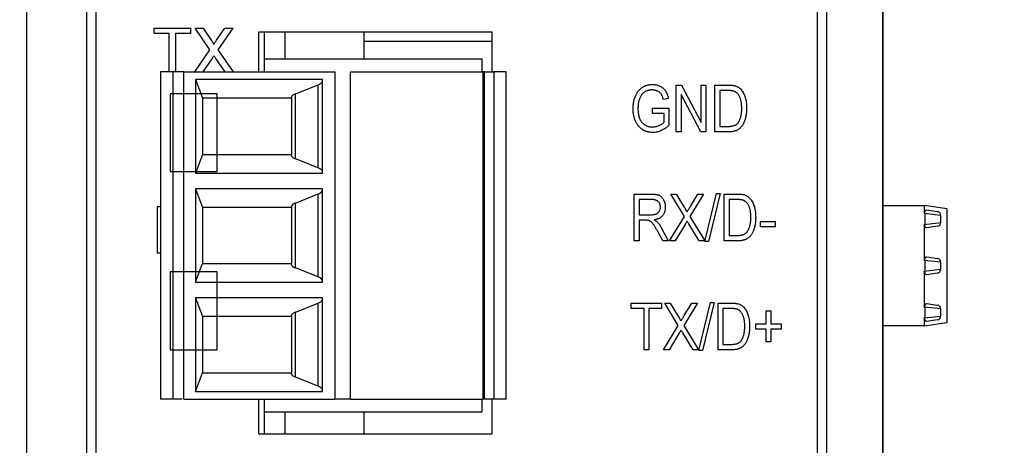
# Model space of a CAD drawing. Extents: x 909.4 to 931.4, y -8.5 to 8.5.
# Tile 16 of 31: x 921.636 to 922.881, y -1.29 to -0.752. Entities that reach past the tile are written whole.
import ezdxf

# ---------------------------------------------------------------- set-up
doc = ezdxf.new("R2010")
doc.units = 0
doc.header["$LTSCALE"] = 4
doc.header["$MEASUREMENT"] = 0
doc.linetypes.add('HIDDEN2', pattern=[0.1875, 0.125, -0.0625])
doc.layers.get('0').update_dxf_attribs({"linetype": 'CONTINUOUS'})
doc.layers.get('DEFPOINTS').update_dxf_attribs({"linetype": 'CONTINUOUS'})
doc.layers.add('DIMENSIONS', color=140, linetype='CONTINUOUS')
doc.layers.add('HIDDEN', color=102, linetype='HIDDEN2')
doc.styles.get("Standard").update_dxf_attribs({"font": 'romans.shx'})
doc.dimstyles.get("Standard").update_dxf_attribs({"dimtxt": 0.1875, "dimasz": 0.25, "dimexe": 0.0625, "dimexo": 0.0625, "dimgap": 0.0625, "dimtad": 0, "dimtih": 1, "dimtoh": 1, "dimzin": 0, "dimdsep": 46, "dimtxsty": 'Standard', "dimcen": 0, "dimadec": 0, "dimazin": 0, "dimtfac": 1, "dimtofl": 0, "dimtmove": 0, "dimatfit": 3, "dimfxl": 0, "dimtolj": 1, "dimtzin": 0, "dimarcsym": 0})

# ---------------------------------------------------------------- blocks, each defined once
blk = doc.blocks.new('*D3')
at = {"layer": 'DEFPOINTS', "color": 0}
for p in [(921.5246, 0.6898), (920.5408, -3.5563), (923.7191, -3.5563)]:
    blk.add_point(p, dxfattribs=at)
at = {"layer": 'DIMENSIONS', "color": 0, "lineweight": -2}
for p, q in [((921.5871, 0.6898), (923.7816, 0.6898)), ((923.7191, 0.4398), (923.7191, -1.0716)), ((923.7191, -3.3063), (923.7191, -1.7948)), ((920.6033, -3.5563), (923.7816, -3.5563))]:
    blk.add_line(p, q, dxfattribs=at)
at = {"layer": 'DIMENSIONS', "color": 0}
for points in [[(923.6774, 0.4398), (923.7608, 0.4398), (923.7191, 0.6898)], [(923.6774, -3.3063), (923.7608, -3.3063), (923.7191, -3.5563)]]:
    blk.add_solid(points, dxfattribs=at)
at = {"layer": 'DIMENSIONS', "color": 0, "char_height": 0.1875, "attachment_point": 5}
for s, insert in [('\\A1;4.25', (923.7191, -1.277)), ('\\A1;[107.9]', (923.7191, -1.6386))]:
    blk.add_mtext(s, dxfattribs=dict(at, insert=insert))

msp = doc.modelspace()

# ---------------------------------------------------------------- linework, layer by layer
for p, q in [((921.6453, -2.0995), (921.6453, 0.3216)), ((921.7213, -2.0517), (921.7213, 0.3146)), ((921.7326, 0.314), (921.7326, -2.0395)), ((922.6448, -2.0395), (922.6448, 0.314)), ((922.6562, 0.3146), (922.6562, -2.0517)), ((922.7268, -0.2481), (922.7268, -2.0995)), ((922.727, -0.4718), (922.727, -2.1045)), ((921.8062, -0.7633), (921.8524, -0.7633)), ((921.8062, -0.7701), (921.8062, -0.7633)), ((921.8251, -0.7701), (921.8062, -0.7701)), ((921.8251, -0.8182), (921.8251, -0.7701)), ((921.8335, -0.7701), (921.8335, -0.8182)), ((921.8524, -0.7701), (921.8335, -0.7701)), ((921.8524, -0.7633), (921.8524, -0.7701)), ((921.8768, -0.7905), (921.858, -0.7633)), ((921.858, -0.7633), (921.8681, -0.7633)), ((921.8681, -0.7633), (921.8784, -0.7782)), ((921.8853, -0.7782), (921.8956, -0.7633)), ((921.9057, -0.7633), (921.8869, -0.7906)), ((921.8956, -0.7633), (921.9057, -0.7633)), ((921.9385, -0.8182), (921.9385, -0.7677)), ((921.9385, -0.7677), (922.2337, -0.7677)), ((921.9454, -0.7677), (921.9454, -0.8025)), ((921.9714, -0.7677), (921.9714, -0.8025)), ((922.0714, -0.7677), (922.0714, -0.8025)), ((922.2337, -0.8182), (922.2337, -0.7677)), ((922.0714, -0.7795), (922.2337, -0.7795)), ((921.8578, -0.8182), (921.8768, -0.7905)), ((921.8869, -0.7906), (921.906, -0.8182)), ((921.8791, -0.802), (921.868, -0.8182)), ((921.8959, -0.8182), (921.8844, -0.8015)), ((921.9454, -0.8025), (921.9454, -0.8182)), ((922.221, -0.8025), (921.9454, -0.8025)), ((922.221, -0.8182), (922.221, -0.8025)), ((921.8143, -0.8182), (921.8143, -1.2316)), ((921.8439, -0.8182), (921.8143, -0.8182)), ((921.8301, -0.8182), (921.8301, -1.0938)), ((921.8439, -1.2316), (921.8439, -0.8182)), ((921.8439, -0.8182), (922.0348, -0.8182)), ((922.0348, -0.8182), (922.0348, -1.0938)), ((922.0545, -1.0938), (922.0545, -0.8182)), ((922.0545, -0.8182), (922.2218, -0.8182)), ((922.2218, -0.8182), (922.2218, -1.2316)), ((922.2238, -0.8182), (922.2218, -0.8182)), ((922.2238, -1.2316), (922.2238, -0.8182)), ((922.2238, -0.8182), (922.2356, -0.8182)), ((922.2513, -0.8182), (922.2356, -0.8182)), ((922.2356, -0.8182), (922.2356, -1.2316)), ((922.2513, -1.2316), (922.2513, -0.8182)), ((921.8585, -0.8281), (921.8585, -0.9462)), ((922.019, -0.8281), (921.8585, -0.8281)), ((921.8585, -0.8281), (921.8675, -0.8517)), ((922.019, -0.9462), (922.019, -0.8281)), ((921.985, -0.8462), (922.0138, -0.8347)), ((922.0138, -0.9395), (922.0138, -0.8347)), ((922.4661, -0.8941), (922.4661, -0.835)), ((922.4661, -0.835), (922.4726, -0.835)), ((922.4726, -0.835), (922.4975, -0.8821)), ((922.4975, -0.8821), (922.4975, -0.835)), ((922.4975, -0.835), (922.5036, -0.835)), ((922.5036, -0.835), (922.5036, -0.8941)), ((922.5151, -0.8941), (922.5151, -0.835)), ((922.5151, -0.835), (922.5318, -0.835)), ((922.5316, -0.8419), (922.5213, -0.8419)), ((922.5213, -0.8419), (922.5213, -0.8872)), ((921.9797, -0.8517), (921.8675, -0.8517)), ((921.8675, -0.8517), (921.8675, -0.9226)), ((921.9797, -0.8508), (921.9797, -0.9235)), ((921.985, -0.928), (921.985, -0.8462)), ((922.4561, -0.8519), (922.4499, -0.8534)), ((922.4971, -0.8941), (922.4722, -0.8471)), ((922.4722, -0.8471), (922.4722, -0.8941)), ((922.4361, -0.8711), (922.4361, -0.8642)), ((922.4361, -0.8642), (922.4568, -0.8642)), ((922.4568, -0.8642), (922.4568, -0.8858)), ((922.4507, -0.8711), (922.4361, -0.8711)), ((922.4507, -0.8819), (922.4507, -0.8711)), ((922.4722, -0.8941), (922.4661, -0.8941)), ((922.5036, -0.8941), (922.4971, -0.8941)), ((922.5325, -0.8941), (922.5151, -0.8941)), ((922.5213, -0.8872), (922.5318, -0.8872)), ((921.8675, -0.9226), (921.8585, -0.9462)), ((921.8675, -0.9226), (921.9797, -0.9226)), ((922.0138, -0.9395), (921.985, -0.928)), ((921.8585, -0.9462), (922.019, -0.9462)), ((922.019, -0.9659), (921.8585, -0.9659)), ((921.8585, -0.9659), (921.8585, -1.084)), ((921.8585, -0.9659), (921.8675, -0.9895)), ((922.019, -1.084), (922.019, -0.9659)), ((921.985, -0.984), (922.0138, -0.9725)), ((922.0138, -1.0773), (922.0138, -0.9725)), ((922.4131, -1.0317), (922.4131, -0.9727)), ((922.4131, -0.9727), (922.4348, -0.9727)), ((922.4353, -0.9796), (922.4193, -0.9796)), ((922.4193, -0.9796), (922.4193, -0.9987)), ((922.4764, -1.0009), (922.4591, -0.9727)), ((922.4591, -0.9727), (922.4662, -0.9727)), ((922.4662, -0.9727), (922.4754, -0.9879)), ((922.5006, -0.9727), (922.4834, -1.0009)), ((922.484, -0.9884), (922.4936, -0.9727)), ((922.4936, -0.9727), (922.5006, -0.9727)), ((922.5022, -1.0325), (922.5169, -0.9719)), ((922.5217, -0.9719), (922.5069, -1.0325)), ((922.5169, -0.9719), (922.5217, -0.9719)), ((922.5266, -1.0317), (922.5266, -0.9727)), ((922.5266, -0.9727), (922.5433, -0.9727)), ((922.5431, -0.9796), (922.5328, -0.9796)), ((922.5328, -0.9796), (922.5328, -1.0248)), ((921.8107, -1.0473), (921.8107, -0.9883)), ((921.8107, -0.9883), (921.8143, -0.9883)), ((921.9797, -0.9895), (921.8675, -0.9895)), ((921.8675, -0.9895), (921.8675, -1.0604)), ((921.9797, -0.9886), (921.9797, -1.0613)), ((921.985, -1.0658), (921.985, -0.984)), ((922.727, -0.987), (922.7795, -0.987)), ((922.8083, -0.9913), (922.7795, -0.987)), ((922.7795, -0.987), (922.7795, -0.9972)), ((922.7795, -0.9972), (922.7814, -0.9928)), ((922.7814, -0.9928), (922.7824, -0.9927)), ((922.7824, -0.9927), (922.7962, -0.9948)), ((922.8083, -1.1349), (922.8083, -0.9913)), ((922.4193, -0.9987), (922.4337, -0.9987)), ((922.4271, -1.0056), (922.4193, -1.0056)), ((922.4193, -1.0056), (922.4193, -1.0317)), ((922.4576, -1.0317), (922.4764, -1.0009)), ((922.4834, -1.0009), (922.5021, -1.0317)), ((922.5727, -1.0072), (922.5911, -1.0072)), ((922.5727, -1.0141), (922.5727, -1.0072)), ((922.5911, -1.0072), (922.5911, -1.0141)), ((922.8004, -0.9996), (922.7795, -0.9972)), ((922.7807, -1.0107), (922.7807, -0.9973)), ((922.8004, -1.0085), (922.8004, -0.9996)), ((922.4491, -1.0317), (922.4423, -1.0191)), ((922.4474, -1.0156), (922.4561, -1.0317)), ((922.4772, -1.0111), (922.4646, -1.0317)), ((922.4951, -1.0317), (922.482, -1.0103)), ((922.5911, -1.0141), (922.5727, -1.0141)), ((922.7795, -1.0109), (922.8004, -1.0085)), ((922.7795, -1.0109), (922.7795, -1.0563)), ((922.7814, -1.0153), (922.7795, -1.0109)), ((922.7824, -1.0154), (922.7814, -1.0153)), ((922.7962, -1.0133), (922.7824, -1.0154)), ((922.4193, -1.0317), (922.4131, -1.0317)), ((922.4561, -1.0317), (922.4491, -1.0317)), ((922.4646, -1.0317), (922.4576, -1.0317)), ((922.5021, -1.0317), (922.4951, -1.0317)), ((922.5069, -1.0325), (922.5022, -1.0325)), ((922.5441, -1.0317), (922.5266, -1.0317)), ((922.5328, -1.0248), (922.5433, -1.0248)), ((921.8143, -1.0473), (921.8107, -1.0473)), ((922.7795, -1.0563), (922.7814, -1.0518)), ((922.8004, -1.0587), (922.7795, -1.0563)), ((922.7807, -1.0698), (922.7807, -1.0564)), ((922.7814, -1.0518), (922.7824, -1.0517)), ((922.7824, -1.0517), (922.7962, -1.0538)), ((921.8585, -1.084), (921.8675, -1.0604)), ((921.8675, -1.0604), (921.9797, -1.0604)), ((922.0138, -1.0773), (921.985, -1.0658)), ((922.7795, -1.0699), (922.8004, -1.0675)), ((922.7795, -1.0699), (922.7795, -1.1153)), ((922.7814, -1.0743), (922.7795, -1.0699)), ((922.8004, -1.0675), (922.8004, -1.0587)), ((922.8004, -1.0675), (922.8004, -1.0587)), ((922.7824, -1.0745), (922.7814, -1.0743)), ((922.7962, -1.0724), (922.7824, -1.0745)), ((921.8301, -1.0938), (921.8301, -1.2316)), ((921.8585, -1.084), (922.019, -1.084)), ((922.0348, -1.0938), (922.0348, -1.2316)), ((922.0545, -1.2316), (922.0545, -1.0938)), ((922.019, -1.1037), (921.8585, -1.1037)), ((921.8585, -1.1037), (921.8585, -1.2218)), ((921.8585, -1.1037), (921.8675, -1.1273)), ((922.019, -1.2218), (922.019, -1.1037)), ((921.985, -1.1218), (922.0138, -1.1103)), ((922.0138, -1.2151), (922.0138, -1.1103)), ((922.4093, -1.1172), (922.4093, -1.1103)), ((922.4093, -1.1103), (922.4476, -1.1103)), ((922.4254, -1.1172), (922.4093, -1.1172)), ((922.4254, -1.1693), (922.4254, -1.1172)), ((922.4476, -1.1172), (922.4315, -1.1172)), ((922.4315, -1.1172), (922.4315, -1.1693)), ((922.4476, -1.1103), (922.4476, -1.1172)), ((922.4687, -1.1385), (922.4515, -1.1103)), ((922.4515, -1.1103), (922.4585, -1.1103)), ((922.4585, -1.1103), (922.4678, -1.1255)), ((922.4929, -1.1103), (922.4757, -1.1386)), ((922.4763, -1.126), (922.4859, -1.1103)), ((922.4859, -1.1103), (922.4929, -1.1103)), ((922.4945, -1.1701), (922.5093, -1.1095)), ((922.514, -1.1095), (922.4992, -1.1701)), ((922.5093, -1.1095), (922.514, -1.1095)), ((922.519, -1.1693), (922.519, -1.1103)), ((922.519, -1.1103), (922.5356, -1.1103)), ((922.5355, -1.1172), (922.5251, -1.1172)), ((922.5251, -1.1172), (922.5251, -1.1624)), ((922.7795, -1.1153), (922.7814, -1.1109)), ((922.8004, -1.1177), (922.7795, -1.1153)), ((922.7807, -1.1288), (922.7807, -1.1155)), ((922.7814, -1.1109), (922.7824, -1.1108)), ((922.7824, -1.1108), (922.7962, -1.1129)), ((922.8004, -1.1266), (922.8004, -1.1177)), ((922.8004, -1.1266), (922.8004, -1.1177)), ((921.9797, -1.1273), (921.8675, -1.1273)), ((921.8675, -1.1273), (921.8675, -1.1982)), ((921.9797, -1.1264), (921.9797, -1.1991)), ((921.985, -1.2036), (921.985, -1.1218)), ((922.5796, -1.1364), (922.5796, -1.1202)), ((922.5796, -1.1202), (922.5857, -1.1202)), ((922.5857, -1.1202), (922.5857, -1.1364)), ((922.7795, -1.129), (922.8004, -1.1266)), ((922.7795, -1.129), (922.7795, -1.1392)), ((922.7814, -1.1334), (922.7795, -1.129)), ((922.7962, -1.1314), (922.7824, -1.1335)), ((922.4499, -1.1693), (922.4687, -1.1385)), ((922.4757, -1.1386), (922.4944, -1.1693)), ((922.5665, -1.1364), (922.5796, -1.1364)), ((922.5665, -1.1433), (922.5665, -1.1364)), ((922.5796, -1.1433), (922.5665, -1.1433)), ((922.5796, -1.1594), (922.5796, -1.1433)), ((922.5857, -1.1364), (922.5987, -1.1364)), ((922.5987, -1.1433), (922.5857, -1.1433)), ((922.5857, -1.1433), (922.5857, -1.1594)), ((922.5987, -1.1364), (922.5987, -1.1433)), ((922.7795, -1.1392), (922.727, -1.1392)), ((922.7795, -1.1392), (922.8083, -1.1349)), ((922.7824, -1.1335), (922.7814, -1.1334)), ((922.4695, -1.1487), (922.457, -1.1693)), ((922.4874, -1.1693), (922.4744, -1.1479)), ((922.4315, -1.1693), (922.4254, -1.1693)), ((922.457, -1.1693), (922.4499, -1.1693)), ((922.4944, -1.1693), (922.4874, -1.1693)), ((922.5364, -1.1693), (922.519, -1.1693)), ((922.5251, -1.1624), (922.5356, -1.1624)), ((922.5857, -1.1594), (922.5796, -1.1594)), ((922.4992, -1.1701), (922.4945, -1.1701)), ((921.8585, -1.2218), (921.8675, -1.1982)), ((921.8675, -1.1982), (921.9797, -1.1982)), ((922.0138, -1.2151), (921.985, -1.2036)), ((921.8301, -1.2316), (921.8143, -1.2316)), ((921.8439, -1.2316), (922.0348, -1.2316)), ((921.8585, -1.2218), (922.019, -1.2218)), ((921.9385, -1.2755), (921.9385, -1.2316)), ((921.9454, -1.2316), (921.9454, -1.2474)), ((922.0545, -1.2316), (922.2218, -1.2316)), ((922.221, -1.2474), (922.221, -1.2316)), ((922.2238, -1.2316), (922.2218, -1.2316)), ((922.2356, -1.2316), (922.2238, -1.2316)), ((922.2337, -1.2755), (922.2337, -1.2316)), ((922.2513, -1.2316), (922.2356, -1.2316)), ((921.9454, -1.2474), (922.221, -1.2474)), ((921.9454, -1.2474), (921.9454, -1.2755)), ((921.9714, -1.2474), (921.9714, -1.2755)), ((922.0714, -1.2474), (922.0714, -1.2755)), ((921.9385, -1.2755), (922.2337, -1.2755))]:
    msp.add_line(p, q)
for centre, radius, start, end in [((922.0111, -0.8263), 0.00882, 287.4932, 333.9883), ((921.9861, -0.8529), 0.00678, 99.8459, 161.6218), ((921.9861, -0.9213), 0.00678, 198.3782, 260.1541), ((922.0111, -0.9479), 0.00882, 26.0117, 72.5068), ((922.0111, -0.9641), 0.00882, 287.4932, 333.9883), ((921.9861, -0.9907), 0.00678, 99.8459, 161.6218), ((922.7955, -0.9996), 0.00492, 0, 81.3831), ((922.7955, -1.0085), 0.00492, 278.6178, 0), ((922.7955, -1.0587), 0.00492, 0, 81.3831), ((921.9861, -1.0591), 0.00678, 198.3782, 260.1541), ((922.7955, -1.0675), 0.00492, 278.6178, 0), ((922.0111, -1.0857), 0.00882, 26.0117, 72.5068), ((922.0111, -1.1019), 0.00882, 287.4932, 333.9883), ((922.7955, -1.1177), 0.00492, 0, 81.3831), ((921.9861, -1.1285), 0.00678, 99.8459, 161.6218), ((922.7955, -1.1266), 0.00492, 278.6178, 0), ((921.9861, -1.1969), 0.00678, 198.3782, 260.1541), ((922.0111, -1.2235), 0.00882, 26.0117, 72.5068)]:
    msp.add_arc(centre, radius, start, end)
for points, knots in [([(921.8784, -0.7782), (921.8786, -0.7786), (921.8791, -0.7793), (921.8798, -0.7803), (921.8803, -0.7812), (921.8808, -0.7819), (921.8811, -0.7826), (921.8813, -0.7831), (921.8814, -0.7835), (921.8814, -0.7838), (921.8814, -0.7838)], [0, 0, 0, 0, 0.209538, 0.393206, 0.554151, 0.689382, 0.80228, 0.889952, 0.956059, 1, 1, 1, 1]), ([(921.8814, -0.7838), (921.8817, -0.7835), (921.8822, -0.7827), (921.8831, -0.7814), (921.8842, -0.7799), (921.8849, -0.7788), (921.8853, -0.7782)], [0, 0, 0, 0, 0.195959, 0.429465, 0.696675, 1, 1, 1, 1]), ([(921.8819, -0.7979), (921.8816, -0.7984), (921.8811, -0.7992), (921.8803, -0.8003), (921.8797, -0.8012), (921.8793, -0.8018), (921.8791, -0.802)], [0, 0, 0, 0, 0.326889, 0.601754, 0.825221, 1, 1, 1, 1]), ([(921.8844, -0.8015), (921.8839, -0.8009), (921.8831, -0.7997), (921.8823, -0.7985), (921.8819, -0.7979)], [0, 0, 0, 0, 0.505782, 1, 1, 1, 1]), ([(922.4116, -0.8648), (922.4116, -0.864), (922.4116, -0.8625), (922.4118, -0.8602), (922.412, -0.858), (922.4124, -0.8559), (922.4129, -0.8538), (922.4134, -0.8519), (922.4141, -0.85), (922.4149, -0.8481), (922.4157, -0.8464), (922.4166, -0.8448), (922.4176, -0.8433), (922.4187, -0.842), (922.4198, -0.8407), (922.421, -0.8396), (922.4222, -0.8385), (922.4235, -0.8376), (922.4249, -0.8368), (922.4263, -0.8362), (922.4278, -0.8356), (922.4293, -0.8351), (922.431, -0.8347), (922.4326, -0.8345), (922.4344, -0.8343), (922.4355, -0.8343), (922.4361, -0.8343)], [0, 0, 0, 0, 0.0534634, 0.105137, 0.1554176, 0.2041283, 0.2516579, 0.2982836, 0.3437671, 0.3882663, 0.4318293, 0.473763, 0.5140994, 0.5531749, 0.5910537, 0.6280872, 0.664322, 0.700222, 0.7359637, 0.7717651, 0.8079419, 0.8445878, 0.8818463, 0.9200309, 0.959557, 1, 1, 1, 1]), ([(922.4356, -0.8412), (922.4351, -0.8412), (922.4343, -0.8412), (922.433, -0.8413), (922.4318, -0.8415), (922.4306, -0.8418), (922.4294, -0.8421), (922.4283, -0.8426), (922.4273, -0.8431), (922.4263, -0.8437), (922.4253, -0.8444), (922.4245, -0.8451), (922.4236, -0.846), (922.4228, -0.8469), (922.422, -0.8479), (922.4213, -0.8491), (922.4207, -0.8503), (922.4201, -0.8516), (922.4195, -0.8529), (922.419, -0.8544), (922.4186, -0.8559), (922.4183, -0.8575), (922.4181, -0.8592), (922.4179, -0.8609), (922.4178, -0.8627), (922.4177, -0.864), (922.4177, -0.8646)], [0, 0, 0, 0, 0.039685, 0.078083, 0.115732, 0.152035, 0.187856, 0.22295, 0.257949, 0.292709, 0.327632, 0.363189, 0.399401, 0.43625, 0.474911, 0.514631, 0.555789, 0.598863, 0.643197, 0.689157, 0.736131, 0.785147, 0.835845, 0.888456, 0.943369, 1, 1, 1, 1]), ([(922.4499, -0.8534), (922.4497, -0.8527), (922.4494, -0.8513), (922.4487, -0.8493), (922.4479, -0.8477), (922.447, -0.8463), (922.446, -0.8451), (922.4449, -0.8441), (922.4436, -0.8432), (922.4422, -0.8425), (922.4407, -0.8419), (922.4391, -0.8415), (922.4373, -0.8412), (922.4362, -0.8412), (922.4356, -0.8412)], [0, 0, 0, 0, 0.112809, 0.212382, 0.300207, 0.377104, 0.448767, 0.521144, 0.595149, 0.671622, 0.750239, 0.830373, 0.913275, 1, 1, 1, 1]), ([(922.4361, -0.8343), (922.437, -0.8343), (922.4387, -0.8343), (922.4411, -0.8347), (922.4434, -0.8353), (922.4455, -0.8362), (922.4475, -0.8373), (922.4492, -0.8386), (922.4508, -0.8402), (922.452, -0.8416), (922.4528, -0.8429), (922.4534, -0.8439), (922.454, -0.845), (922.4545, -0.8462), (922.4549, -0.8475), (922.4554, -0.8489), (922.4557, -0.8504), (922.456, -0.8514), (922.4561, -0.8519)], [0, 0, 0, 0, 0.08884, 0.172823, 0.25299, 0.330537, 0.406372, 0.480886, 0.555221, 0.630843, 0.670089, 0.710569, 0.753368, 0.798103, 0.845063, 0.894345, 0.945926, 1, 1, 1, 1]), ([(922.54, -0.8431), (922.5398, -0.843), (922.5393, -0.8428), (922.5385, -0.8426), (922.5376, -0.8424), (922.5366, -0.8422), (922.5355, -0.8421), (922.5343, -0.842), (922.533, -0.842), (922.5321, -0.8419), (922.5316, -0.8419)], [0, 0, 0, 0, 0.089406, 0.188125, 0.296701, 0.415541, 0.544795, 0.685025, 0.837611, 1, 1, 1, 1]), ([(922.5318, -0.835), (922.5323, -0.835), (922.5333, -0.835), (922.5347, -0.8351), (922.536, -0.8352), (922.5372, -0.8353), (922.5383, -0.8355), (922.5394, -0.8356), (922.5403, -0.8359), (922.5409, -0.836), (922.5412, -0.8361)], [0, 0, 0, 0, 0.157769, 0.3068318, 0.4446853, 0.5740379, 0.6938055, 0.8052293, 0.9065526, 1, 1, 1, 1]), ([(922.5489, -0.8642), (922.5489, -0.8634), (922.5489, -0.862), (922.5487, -0.8599), (922.5486, -0.858), (922.5483, -0.8561), (922.5479, -0.8544), (922.5475, -0.8528), (922.547, -0.8514), (922.5464, -0.85), (922.5458, -0.8488), (922.5451, -0.8476), (922.5443, -0.8466), (922.5436, -0.8457), (922.5427, -0.8449), (922.5419, -0.8442), (922.541, -0.8436), (922.5403, -0.8433), (922.54, -0.8431)], [0, 0, 0, 0, 0.091058, 0.177272, 0.258757, 0.33524, 0.407833, 0.475904, 0.540567, 0.601389, 0.659248, 0.713941, 0.765993, 0.816126, 0.863976, 0.910287, 0.955276, 1, 1, 1, 1]), ([(922.5412, -0.8361), (922.5419, -0.8364), (922.5432, -0.8369), (922.5452, -0.8381), (922.5469, -0.8395), (922.5485, -0.8413), (922.55, -0.8433), (922.5513, -0.8455), (922.5524, -0.848), (922.5534, -0.8508), (922.5541, -0.8538), (922.5546, -0.857), (922.555, -0.8605), (922.555, -0.863), (922.555, -0.8642)], [0, 0, 0, 0, 0.06613, 0.132306, 0.200143, 0.270995, 0.345232, 0.422746, 0.504203, 0.590818, 0.683013, 0.781266, 0.886884, 1, 1, 1, 1]), ([(922.4365, -0.8949), (922.436, -0.8948), (922.4348, -0.8948), (922.4331, -0.8947), (922.4314, -0.8944), (922.4298, -0.894), (922.4282, -0.8935), (922.4267, -0.8929), (922.4252, -0.8922), (922.4237, -0.8914), (922.4224, -0.8904), (922.4211, -0.8894), (922.4199, -0.8883), (922.4187, -0.887), (922.4176, -0.8857), (922.4166, -0.8843), (922.4157, -0.8827), (922.4148, -0.8811), (922.4141, -0.8793), (922.4134, -0.8775), (922.4129, -0.8756), (922.4124, -0.8736), (922.412, -0.8715), (922.4118, -0.8694), (922.4116, -0.8671), (922.4116, -0.8656), (922.4116, -0.8648)], [0, 0, 0, 0, 0.040148, 0.079613, 0.11807, 0.156206, 0.193673, 0.231029, 0.268512, 0.306059, 0.343763, 0.381446, 0.419308, 0.457555, 0.496773, 0.536532, 0.577305, 0.619549, 0.662812, 0.706677, 0.751934, 0.798478, 0.846404, 0.895869, 0.947035, 1, 1, 1, 1]), ([(922.4177, -0.8646), (922.4177, -0.8655), (922.4178, -0.8674), (922.418, -0.87), (922.4184, -0.8725), (922.419, -0.8748), (922.4197, -0.8769), (922.4206, -0.8788), (922.4216, -0.8806), (922.4228, -0.8821), (922.4241, -0.8835), (922.4256, -0.8847), (922.4271, -0.8857), (922.4287, -0.8865), (922.4305, -0.8872), (922.4323, -0.8876), (922.4342, -0.8879), (922.4355, -0.8879), (922.4362, -0.888)], [0, 0, 0, 0, 0.084019, 0.162985, 0.237226, 0.307222, 0.373055, 0.435639, 0.495813, 0.553896, 0.610518, 0.665603, 0.719788, 0.773579, 0.827974, 0.883384, 0.940504, 1, 1, 1, 1]), ([(922.555, -0.8642), (922.555, -0.8651), (922.555, -0.8667), (922.5549, -0.869), (922.5546, -0.8713), (922.5543, -0.8735), (922.5539, -0.8756), (922.5534, -0.8776), (922.5528, -0.8795), (922.5521, -0.8812), (922.5514, -0.8829), (922.5505, -0.8845), (922.5497, -0.8859), (922.5488, -0.8872), (922.5478, -0.8884), (922.5468, -0.8895), (922.5457, -0.8904), (922.5446, -0.8912), (922.5434, -0.8919), (922.5421, -0.8925), (922.5407, -0.893), (922.5392, -0.8934), (922.5377, -0.8937), (922.5361, -0.8939), (922.5343, -0.8941), (922.5332, -0.8941), (922.5325, -0.8941)], [0, 0, 0, 0, 0.057755, 0.113614, 0.16712, 0.218946, 0.268664, 0.316897, 0.363577, 0.408777, 0.452021, 0.493346, 0.532766, 0.569964, 0.605778, 0.64024, 0.67339, 0.705743, 0.737921, 0.771071, 0.805292, 0.840967, 0.878091, 0.916771, 0.957451, 1, 1, 1, 1]), ([(922.5465, -0.8786), (922.5467, -0.8781), (922.5471, -0.877), (922.5476, -0.8754), (922.548, -0.8737), (922.5483, -0.8719), (922.5486, -0.8701), (922.5488, -0.8682), (922.5489, -0.8662), (922.5489, -0.8648), (922.5489, -0.8642)], [0, 0, 0, 0, 0.111646, 0.226426, 0.344474, 0.466462, 0.593163, 0.724245, 0.859766, 1, 1, 1, 1]), ([(922.4362, -0.888), (922.4368, -0.8879), (922.4382, -0.8879), (922.4402, -0.8875), (922.4422, -0.887), (922.4442, -0.8862), (922.4461, -0.8853), (922.4479, -0.8843), (922.4494, -0.8832), (922.4503, -0.8823), (922.4507, -0.8819)], [0, 0, 0, 0, 0.12227, 0.248326, 0.378192, 0.51368, 0.647529, 0.772651, 0.889832, 1, 1, 1, 1]), ([(922.5318, -0.8872), (922.5323, -0.8872), (922.5333, -0.8872), (922.5348, -0.8871), (922.5361, -0.8869), (922.5374, -0.8867), (922.5386, -0.8864), (922.5396, -0.886), (922.5406, -0.8857), (922.5415, -0.8852), (922.5423, -0.8846), (922.543, -0.884), (922.5437, -0.8833), (922.5444, -0.8825), (922.545, -0.8816), (922.5456, -0.8807), (922.5461, -0.8797), (922.5464, -0.8789), (922.5465, -0.8786)], [0, 0, 0, 0, 0.083876, 0.1627, 0.236637, 0.305998, 0.370799, 0.431234, 0.488336, 0.542444, 0.595272, 0.648372, 0.702151, 0.757996, 0.81482, 0.874015, 0.935644, 1, 1, 1, 1]), ([(922.4568, -0.8858), (922.4561, -0.8865), (922.4545, -0.8879), (922.4521, -0.8898), (922.4496, -0.8913), (922.447, -0.8926), (922.4445, -0.8936), (922.4419, -0.8943), (922.4392, -0.8948), (922.4374, -0.8948), (922.4365, -0.8949)], [0, 0, 0, 0, 0.140143, 0.274282, 0.402865, 0.527314, 0.647566, 0.76586, 0.882524, 1, 1, 1, 1]), ([(922.4348, -0.9727), (922.4354, -0.9727), (922.4364, -0.9727), (922.438, -0.9728), (922.4394, -0.9729), (922.4407, -0.9731), (922.4419, -0.9733), (922.443, -0.9736), (922.444, -0.9739), (922.4451, -0.9744), (922.4465, -0.9753), (922.4479, -0.9765), (922.4491, -0.9781), (922.4502, -0.9799), (922.4511, -0.9819), (922.4518, -0.9841), (922.4522, -0.9865), (922.4522, -0.9881), (922.4522, -0.9889)], [0, 0, 0, 0, 0.059861, 0.115867, 0.168079, 0.216582, 0.261137, 0.301832, 0.339688, 0.374291, 0.44084, 0.509232, 0.581286, 0.658766, 0.739724, 0.822665, 0.908999, 1, 1, 1, 1]), ([(922.4461, -0.989), (922.4461, -0.9886), (922.4461, -0.9879), (922.446, -0.9869), (922.4457, -0.9859), (922.4454, -0.9851), (922.4451, -0.9842), (922.4446, -0.9834), (922.444, -0.9827), (922.4434, -0.9821), (922.4427, -0.9815), (922.4418, -0.981), (922.4409, -0.9805), (922.44, -0.9802), (922.4389, -0.9799), (922.4378, -0.9797), (922.4365, -0.9796), (922.4357, -0.9796), (922.4353, -0.9796)], [0, 0, 0, 0, 0.0653272, 0.1273572, 0.1867704, 0.2447408, 0.300513, 0.3560969, 0.4114092, 0.4674171, 0.524221, 0.5832165, 0.6435592, 0.7068972, 0.7741229, 0.8448904, 0.9200429, 1, 1, 1, 1]), ([(922.5515, -0.9807), (922.5513, -0.9806), (922.5508, -0.9804), (922.55, -0.9802), (922.5491, -0.98), (922.5481, -0.9798), (922.547, -0.9797), (922.5458, -0.9796), (922.5445, -0.9796), (922.5436, -0.9796), (922.5431, -0.9796)], [0, 0, 0, 0, 0.089406, 0.188125, 0.296701, 0.415541, 0.544795, 0.685025, 0.837611, 1, 1, 1, 1]), ([(922.5433, -0.9727), (922.5438, -0.9727), (922.5448, -0.9727), (922.5462, -0.9727), (922.5475, -0.9728), (922.5487, -0.9729), (922.5498, -0.9731), (922.5509, -0.9732), (922.5518, -0.9735), (922.5524, -0.9737), (922.5527, -0.9737)], [0, 0, 0, 0, 0.157769, 0.3068318, 0.4446853, 0.5740379, 0.6938055, 0.8052293, 0.9065526, 1, 1, 1, 1]), ([(922.5604, -1.0018), (922.5604, -1.001), (922.5604, -0.9996), (922.5602, -0.9975), (922.5601, -0.9956), (922.5598, -0.9938), (922.5594, -0.9921), (922.559, -0.9905), (922.5585, -0.989), (922.5579, -0.9876), (922.5573, -0.9864), (922.5566, -0.9853), (922.5559, -0.9842), (922.5551, -0.9833), (922.5542, -0.9825), (922.5534, -0.9818), (922.5525, -0.9812), (922.5518, -0.9809), (922.5515, -0.9807)], [0, 0, 0, 0, 0.091058, 0.177272, 0.258757, 0.33524, 0.407833, 0.475904, 0.540567, 0.601389, 0.659248, 0.713941, 0.765993, 0.816126, 0.863976, 0.910287, 0.955276, 1, 1, 1, 1]), ([(922.5527, -0.9737), (922.5534, -0.974), (922.5547, -0.9745), (922.5567, -0.9757), (922.5584, -0.9772), (922.56, -0.9789), (922.5615, -0.9809), (922.5628, -0.9832), (922.5639, -0.9857), (922.5649, -0.9884), (922.5656, -0.9914), (922.5661, -0.9946), (922.5665, -0.9982), (922.5665, -1.0006), (922.5665, -1.0019)], [0, 0, 0, 0, 0.06613, 0.132306, 0.200143, 0.270995, 0.345232, 0.422746, 0.504203, 0.590818, 0.683013, 0.781266, 0.886884, 1, 1, 1, 1]), ([(922.4337, -0.9987), (922.4344, -0.9987), (922.4358, -0.9987), (922.4377, -0.9985), (922.4394, -0.9982), (922.4408, -0.9977), (922.442, -0.9971), (922.443, -0.9963), (922.4439, -0.9954), (922.4447, -0.9943), (922.4453, -0.9931), (922.4458, -0.9918), (922.4461, -0.9904), (922.4461, -0.9895), (922.4461, -0.989)], [0, 0, 0, 0, 0.122755, 0.230056, 0.322791, 0.40207, 0.47475, 0.545845, 0.616658, 0.689747, 0.764806, 0.840517, 0.918295, 1, 1, 1, 1]), ([(922.4522, -0.9889), (922.4522, -0.9895), (922.4522, -0.9906), (922.4521, -0.9921), (922.4518, -0.9936), (922.4514, -0.995), (922.4509, -0.9964), (922.4503, -0.9976), (922.4496, -0.9988), (922.4487, -0.9999), (922.4478, -1.0009), (922.4468, -1.0018), (922.4456, -1.0027), (922.4444, -1.0034), (922.443, -1.004), (922.4416, -1.0045), (922.4401, -1.0049), (922.439, -1.0051), (922.4384, -1.0053)], [0, 0, 0, 0, 0.070124, 0.136973, 0.201515, 0.263247, 0.323812, 0.382633, 0.440984, 0.498977, 0.557187, 0.615133, 0.67446, 0.734991, 0.797237, 0.861968, 0.929489, 1, 1, 1, 1]), ([(922.4754, -0.9879), (922.4759, -0.9886), (922.4767, -0.99), (922.4779, -0.9919), (922.4789, -0.9936), (922.4795, -0.9946), (922.4798, -0.9951)], [0, 0, 0, 0, 0.305357, 0.572299, 0.804748, 1, 1, 1, 1]), ([(922.4798, -0.9951), (922.4805, -0.994), (922.4819, -0.9918), (922.4833, -0.9895), (922.484, -0.9884)], [0, 0, 0, 0, 0.481582, 1, 1, 1, 1]), ([(922.4423, -1.0191), (922.442, -1.0185), (922.4414, -1.0174), (922.4405, -1.0157), (922.4396, -1.0143), (922.4388, -1.013), (922.4381, -1.0119), (922.4375, -1.0109), (922.4369, -1.0101), (922.4362, -1.0093), (922.4354, -1.0084), (922.4344, -1.0076), (922.4334, -1.0069), (922.4324, -1.0064), (922.4313, -1.006), (922.4301, -1.0058), (922.4286, -1.0057), (922.4276, -1.0056), (922.4271, -1.0056)], [0, 0, 0, 0, 0.092728, 0.177366, 0.254414, 0.323889, 0.385354, 0.438553, 0.484631, 0.522952, 0.588828, 0.648611, 0.702575, 0.751873, 0.802247, 0.860186, 0.925559, 1, 1, 1, 1]), ([(922.4384, -1.0053), (922.4388, -1.0055), (922.4396, -1.0059), (922.4407, -1.0066), (922.4416, -1.0073), (922.4421, -1.0078), (922.4423, -1.008)], [0, 0, 0, 0, 0.289711, 0.551497, 0.788143, 1, 1, 1, 1]), ([(922.4799, -1.0067), (922.4796, -1.0072), (922.479, -1.0081), (922.4783, -1.0093), (922.4777, -1.0103), (922.4773, -1.0108), (922.4772, -1.0111)], [0, 0, 0, 0, 0.334793, 0.614179, 0.835393, 1, 1, 1, 1]), ([(922.482, -1.0103), (922.4817, -1.0097), (922.4809, -1.0085), (922.4802, -1.0073), (922.4799, -1.0067)], [0, 0, 0, 0, 0.492901, 1, 1, 1, 1]), ([(922.5665, -1.0019), (922.5665, -1.0027), (922.5665, -1.0043), (922.5664, -1.0067), (922.5661, -1.0089), (922.5658, -1.0111), (922.5654, -1.0132), (922.5649, -1.0152), (922.5643, -1.0171), (922.5636, -1.0189), (922.5629, -1.0205), (922.562, -1.0221), (922.5612, -1.0235), (922.5603, -1.0249), (922.5593, -1.026), (922.5583, -1.0271), (922.5572, -1.028), (922.5561, -1.0288), (922.5549, -1.0295), (922.5536, -1.0301), (922.5522, -1.0306), (922.5507, -1.031), (922.5492, -1.0313), (922.5476, -1.0316), (922.5458, -1.0317), (922.5447, -1.0317), (922.5441, -1.0317)], [0, 0, 0, 0, 0.057755, 0.113614, 0.16712, 0.218946, 0.268664, 0.316897, 0.363577, 0.408777, 0.452021, 0.493346, 0.532766, 0.569964, 0.605778, 0.64024, 0.67339, 0.705743, 0.737921, 0.771071, 0.805292, 0.840967, 0.878091, 0.916771, 0.957451, 1, 1, 1, 1]), ([(922.558, -1.0162), (922.5582, -1.0157), (922.5586, -1.0146), (922.5591, -1.013), (922.5595, -1.0113), (922.5598, -1.0096), (922.5601, -1.0077), (922.5603, -1.0058), (922.5604, -1.0038), (922.5604, -1.0025), (922.5604, -1.0018)], [0, 0, 0, 0, 0.111646, 0.226426, 0.344474, 0.466462, 0.593163, 0.724245, 0.859766, 1, 1, 1, 1]), ([(922.4423, -1.008), (922.4428, -1.0086), (922.4437, -1.0097), (922.4451, -1.0116), (922.4463, -1.0135), (922.4471, -1.0149), (922.4474, -1.0156)], [0, 0, 0, 0, 0.2455633, 0.4938879, 0.7446128, 1, 1, 1, 1]), ([(922.5433, -1.0248), (922.5438, -1.0248), (922.5448, -1.0248), (922.5463, -1.0247), (922.5476, -1.0245), (922.5489, -1.0243), (922.5501, -1.024), (922.5511, -1.0237), (922.5521, -1.0233), (922.553, -1.0228), (922.5538, -1.0222), (922.5546, -1.0216), (922.5553, -1.0209), (922.5559, -1.0201), (922.5565, -1.0192), (922.5571, -1.0183), (922.5576, -1.0173), (922.5579, -1.0166), (922.558, -1.0162)], [0, 0, 0, 0, 0.083876, 0.1627, 0.236637, 0.305998, 0.370799, 0.431234, 0.488336, 0.542444, 0.595272, 0.648372, 0.702151, 0.757996, 0.81482, 0.874015, 0.935644, 1, 1, 1, 1]), ([(922.5438, -1.1184), (922.5436, -1.1183), (922.5431, -1.1181), (922.5423, -1.1178), (922.5414, -1.1176), (922.5404, -1.1175), (922.5393, -1.1173), (922.5381, -1.1172), (922.5368, -1.1172), (922.5359, -1.1172), (922.5355, -1.1172)], [0, 0, 0, 0, 0.089406, 0.188125, 0.296701, 0.415541, 0.544795, 0.685025, 0.837611, 1, 1, 1, 1]), ([(922.5356, -1.1103), (922.5361, -1.1103), (922.5371, -1.1103), (922.5385, -1.1103), (922.5398, -1.1104), (922.541, -1.1105), (922.5422, -1.1107), (922.5432, -1.1109), (922.5441, -1.1111), (922.5447, -1.1113), (922.545, -1.1114)], [0, 0, 0, 0, 0.157769, 0.306832, 0.444685, 0.574038, 0.693806, 0.805229, 0.906553, 1, 1, 1, 1]), ([(922.5527, -1.1394), (922.5527, -1.1387), (922.5527, -1.1372), (922.5526, -1.1352), (922.5524, -1.1332), (922.5521, -1.1314), (922.5518, -1.1297), (922.5513, -1.1281), (922.5508, -1.1266), (922.5502, -1.1253), (922.5496, -1.124), (922.5489, -1.1229), (922.5482, -1.1219), (922.5474, -1.1209), (922.5466, -1.1201), (922.5457, -1.1194), (922.5448, -1.1188), (922.5441, -1.1185), (922.5438, -1.1184)], [0, 0, 0, 0, 0.091058, 0.177272, 0.258757, 0.33524, 0.407833, 0.475904, 0.540567, 0.601389, 0.659248, 0.713941, 0.765993, 0.816126, 0.863976, 0.910287, 0.955276, 1, 1, 1, 1]), ([(922.545, -1.1114), (922.5457, -1.1116), (922.5471, -1.1122), (922.549, -1.1133), (922.5507, -1.1148), (922.5524, -1.1165), (922.5538, -1.1185), (922.5551, -1.1208), (922.5562, -1.1233), (922.5572, -1.126), (922.5579, -1.129), (922.5585, -1.1323), (922.5588, -1.1358), (922.5588, -1.1382), (922.5589, -1.1395)], [0, 0, 0, 0, 0.06613, 0.132306, 0.200143, 0.270995, 0.345232, 0.422746, 0.504203, 0.590818, 0.683013, 0.781266, 0.886884, 1, 1, 1, 1]), ([(922.4678, -1.1255), (922.4682, -1.1263), (922.4691, -1.1276), (922.4702, -1.1296), (922.4712, -1.1312), (922.4719, -1.1322), (922.4721, -1.1327)], [0, 0, 0, 0, 0.305357, 0.572299, 0.804748, 1, 1, 1, 1]), ([(922.4721, -1.1327), (922.4728, -1.1316), (922.4742, -1.1294), (922.4756, -1.1272), (922.4763, -1.126)], [0, 0, 0, 0, 0.481582, 1, 1, 1, 1]), ([(922.4722, -1.1443), (922.4719, -1.1448), (922.4713, -1.1457), (922.4706, -1.1469), (922.47, -1.1479), (922.4697, -1.1485), (922.4695, -1.1487)], [0, 0, 0, 0, 0.334793, 0.614179, 0.835393, 1, 1, 1, 1]), ([(922.4744, -1.1479), (922.474, -1.1473), (922.4733, -1.1461), (922.4726, -1.1449), (922.4722, -1.1443)], [0, 0, 0, 0, 0.492901, 1, 1, 1, 1]), ([(922.5589, -1.1395), (922.5588, -1.1403), (922.5588, -1.1419), (922.5587, -1.1443), (922.5585, -1.1466), (922.5581, -1.1487), (922.5577, -1.1508), (922.5572, -1.1528), (922.5566, -1.1547), (922.5559, -1.1565), (922.5552, -1.1582), (922.5544, -1.1597), (922.5535, -1.1612), (922.5526, -1.1625), (922.5516, -1.1637), (922.5506, -1.1647), (922.5495, -1.1656), (922.5484, -1.1664), (922.5472, -1.1671), (922.5459, -1.1677), (922.5445, -1.1682), (922.5431, -1.1686), (922.5415, -1.1689), (922.5399, -1.1692), (922.5382, -1.1693), (922.537, -1.1693), (922.5364, -1.1693)], [0, 0, 0, 0, 0.057755, 0.113614, 0.16712, 0.218946, 0.268664, 0.316897, 0.363577, 0.408777, 0.452021, 0.493346, 0.532766, 0.569964, 0.605778, 0.64024, 0.67339, 0.705743, 0.737921, 0.771071, 0.805292, 0.840967, 0.878091, 0.916771, 0.957451, 1, 1, 1, 1]), ([(922.5504, -1.1538), (922.5506, -1.1533), (922.5509, -1.1523), (922.5514, -1.1507), (922.5518, -1.149), (922.5522, -1.1472), (922.5524, -1.1453), (922.5526, -1.1434), (922.5527, -1.1414), (922.5527, -1.1401), (922.5527, -1.1394)], [0, 0, 0, 0, 0.111646, 0.226426, 0.344474, 0.466462, 0.593163, 0.724245, 0.859766, 1, 1, 1, 1]), ([(922.5356, -1.1624), (922.5362, -1.1624), (922.5372, -1.1624), (922.5386, -1.1623), (922.54, -1.1622), (922.5412, -1.1619), (922.5424, -1.1617), (922.5434, -1.1613), (922.5444, -1.1609), (922.5453, -1.1604), (922.5461, -1.1599), (922.5469, -1.1592), (922.5476, -1.1585), (922.5482, -1.1577), (922.5489, -1.1569), (922.5494, -1.1559), (922.5499, -1.1549), (922.5502, -1.1542), (922.5504, -1.1538)], [0, 0, 0, 0, 0.083876, 0.1627, 0.236637, 0.305998, 0.370799, 0.431234, 0.488336, 0.542444, 0.595272, 0.648372, 0.702151, 0.757996, 0.81482, 0.874015, 0.935644, 1, 1, 1, 1]), ([(921.8419, -1.2316), (921.8418, -1.2316), (921.8415, -1.2316), (921.8395, -1.2316), (921.8365, -1.2316), (921.8331, -1.2316), (921.8309, -1.2316), (921.8301, -1.2316)], [0, 0, 0, 0, 0.21474, 0.429436, 0.643825, 0.858818, 1, 1, 1, 1]), ([(922.0545, -1.2316), (922.0543, -1.2316), (922.0538, -1.2316), (922.0504, -1.2316), (922.0454, -1.2316), (922.0399, -1.2316), (922.0362, -1.2316), (922.0348, -1.2316)], [0, 0, 0, 0, 0.214935, 0.429855, 0.644495, 0.859266, 1, 1, 1, 1])]:
    msp.add_open_spline(points, degree=3, knots=knots)
at = {"layer": 'HIDDEN', "ltscale": 0.5}
for p, q in [((921.8267, -0.8459), (921.8267, -0.9443)), ((921.8858, -0.8459), (921.8267, -0.8459)), ((921.8858, -0.9443), (921.8858, -0.8459)), ((921.8267, -0.9443), (921.8858, -0.9443)), ((921.8267, -1.0709), (921.8267, -1.1693)), ((921.8858, -1.0709), (921.8267, -1.0709)), ((921.8858, -1.1693), (921.8858, -1.0709)), ((921.8267, -1.1693), (921.8858, -1.1693))]:
    msp.add_line(p, q, dxfattribs=at)

# ---------------------------------------------------------------- dimensions: what is measured, and where the dimension line sits
at = {"layer": 'DIMENSIONS'}
dim = msp.add_linear_dim(base=(923.7191, -3.5563), p1=(921.5246, 0.6898), p2=(920.5408, -3.5563), angle=90, dimstyle='Standard', override={"dimpost": '\\X'}, dxfattribs=at)
dim.commit()
dim.dimension.update_dxf_attribs({"geometry": '*D3', "text_midpoint": (923.7191, -1.4332)})

doc.saveas('drawing.dxf')
